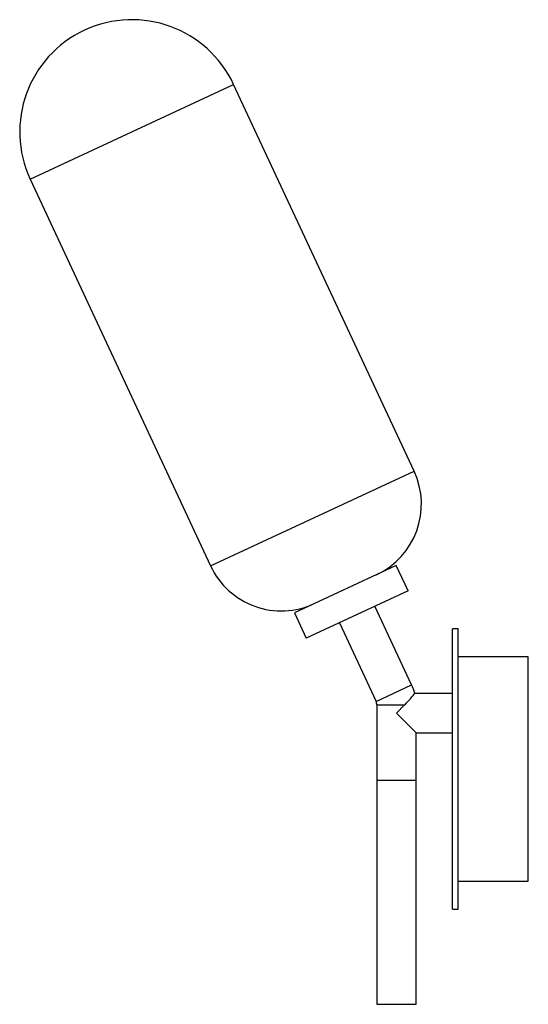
# Paper-space layout '_Derecha' of a CAD drawing. Header units: millimetres. Extents: x -269 to -88, y -59 to 293.
import ezdxf

# ---------------------------------------------------------------- set-up
doc = ezdxf.new("R2010")
doc.units = ezdxf.units.MM

psp = doc.layouts.new('_Derecha')

# ---------------------------------------------------------------- linework, layer by layer
at = {"color": 8, "linetype": 'Continuous', "lineweight": 25}
for p, q in [((-265.04, 235.69), (-192.53, 269.5)), ((-200.72, 97.76), (-128.22, 131.57)), ((-141.78, 49.44), (-129.09, 55.36)), ((-141.5, 48.18), (-131.6, 48.18))]:
    psp.add_line(p, q, dxfattribs=at)
at = {"color": 7, "linetype": 'Continuous', "lineweight": 25}
for p, q in [((-128.22, 131.57), (-192.53, 269.5)), ((-265.04, 235.69), (-200.72, 97.76)), ((-134.59, 97.91), (-170.84, 81)), ((-130.36, 88.85), (-134.59, 97.91)), ((-130.36, 88.85), (-166.62, 71.94)), ((-170.84, 81), (-166.62, 71.94)), ((-129.09, 55.36), (-142.15, 83.35)), ((-154.83, 77.44), (-141.78, 49.44)), ((-112.5, 75.28), (-114.5, 75.28)), ((-114.5, -24.72), (-114.5, 75.28)), ((-112.5, -24.72), (-112.5, 75.28)), ((-87.5, 65.28), (-112.5, 65.28)), ((-87.5, -14.72), (-87.5, 65.28)), ((-114.5, 52.28), (-128.06, 52.28)), ((-141.5, 48.18), (-141.5, -58.61)), ((-134.5, 45.28), (-131.6, 48.18)), ((-127.5, 38.28), (-134.5, 45.28)), ((-127.5, -58.61), (-127.5, 38.28)), ((-127.5, 38.28), (-114.5, 38.28)), ((-141.5, 21.39), (-127.5, 21.39)), ((-112.5, -14.72), (-87.5, -14.72)), ((-114.5, -24.72), (-112.5, -24.72)), ((-141.5, -58.61), (-127.5, -58.61))]:
    psp.add_line(p, q, dxfattribs=at)
for centre, radius, start, end in [((-228.79, 252.59), 40, 25, 205), ((-153.42, 119.81), 27.81, 295, 25), ((-175.52, 109.51), 27.81, 205, 295), ((-144.5, 48.18), 17, 13.7553, 25), ((-144.5, 48.18), 3, 360, 25)]:
    psp.add_arc(centre, radius, start, end, dxfattribs=at)
psp.add_open_spline([(-131.6, 48.18), (-131.23, 48.56), (-130.48, 49.33), (-129.41, 50.54), (-128.51, 51.63), (-128.01, 52.27), (-128.05, 52.22), (-128.06, 52.21)], degree=3, knots=[0, 0, 0, 0, 0.189187, 0.384853, 0.637871, 0.892359, 1, 1, 1, 1], dxfattribs=at)

doc.saveas('drawing.dxf')
